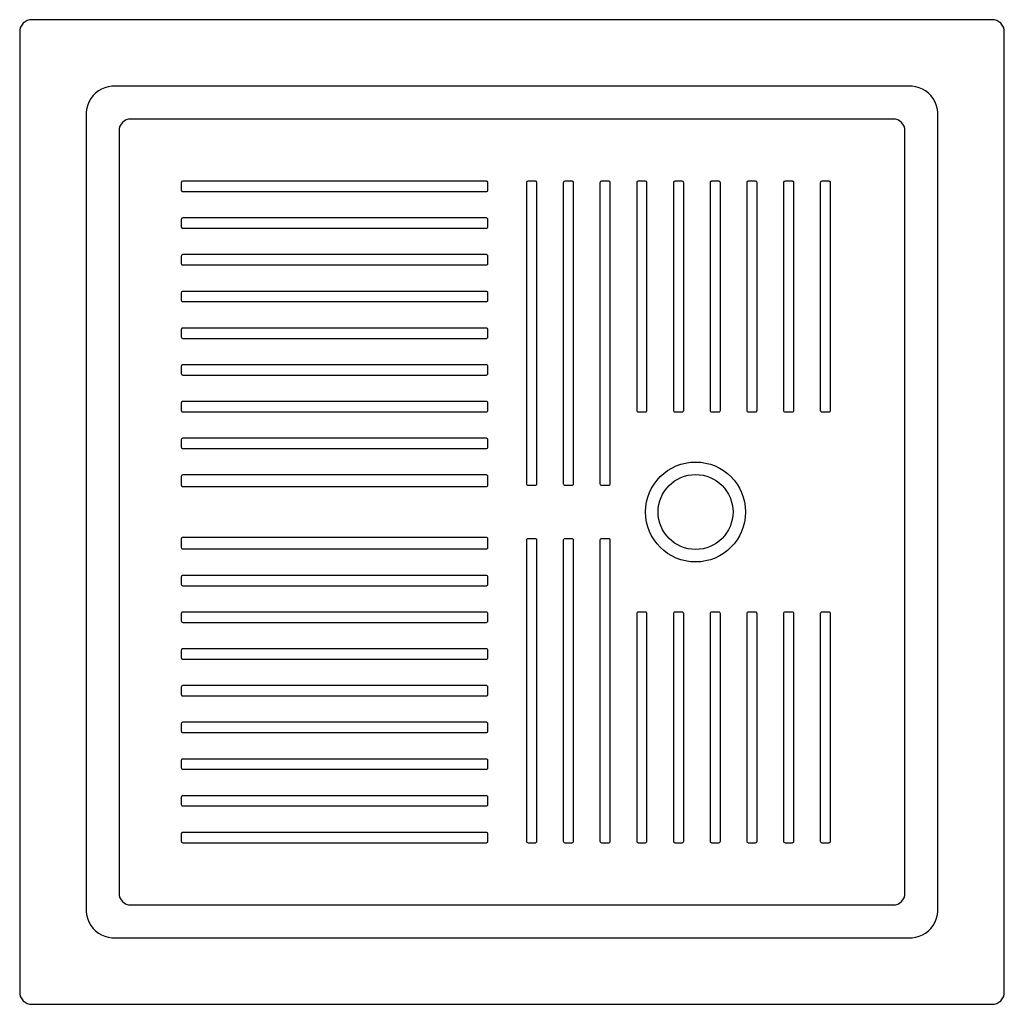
# Model space of a CAD drawing. Header units: millimetres. Extents: x 0 to 0.805, y -0.805 to 0.
import ezdxf

# ---------------------------------------------------------------- set-up
doc = ezdxf.new("R2010")
doc.units = ezdxf.units.MM
doc.layers.add('BLOCKS', color=3, linetype='Continuous')

msp = doc.modelspace()

# ---------------------------------------------------------------- linework, layer by layer
at = {"layer": 'BLOCKS', "linetype": 'Continuous'}
for p, q in [((0.79455, 0), (0.01, 0)), ((0, -0.01), (0, -0.79455)), ((0.80454, -0.79455), (0.80454, -0.01)), ((0.72614, -0.05426), (0.07841, -0.05426)), ((0.05426, -0.07841), (0.05426, -0.72614)), ((0.75029, -0.72614), (0.75029, -0.07841)), ((0.71369, -0.0812), (0.09086, -0.0812)), ((0.0812, -0.09086), (0.0812, -0.71369)), ((0.72335, -0.71369), (0.72335, -0.09086)), ((0.09086, -0.72335), (0.71369, -0.72335)), ((0.05426, -0.72614), (0.05436, -0.72918)), ((0.05436, -0.72918), (0.05482, -0.73214)), ((0.05482, -0.73214), (0.05562, -0.735)), ((0.05562, -0.735), (0.05676, -0.7377)), ((0.05676, -0.7377), (0.05823, -0.74021)), ((0.05823, -0.74021), (0.05999, -0.74251)), ((0.05999, -0.74251), (0.06203, -0.74455)), ((0.06203, -0.74455), (0.06433, -0.74632)), ((0.06433, -0.74632), (0.06685, -0.74778)), ((0.06685, -0.74778), (0.06955, -0.74892)), ((0.06955, -0.74892), (0.0724, -0.74973)), ((0.0724, -0.74973), (0.07537, -0.75018)), ((0.07537, -0.75018), (0.07841, -0.75029)), ((0.07841, -0.75029), (0.72614, -0.75029)), ((0.01, -0.80454), (0.79455, -0.80454))]:
    msp.add_line(p, q, dxfattribs=at)
at = {"layer": 'BLOCKS', "linetype": 'Continuous', "flags": 128}
for points in [[(0.07841, -0.05426), (0.07537, -0.05436), (0.0724, -0.05482), (0.06955, -0.05562), (0.06685, -0.05676), (0.06433, -0.05823), (0.06203, -0.05999), (0.05999, -0.06203), (0.05823, -0.06433), (0.05676, -0.06685), (0.05562, -0.06955), (0.05482, -0.0724), (0.05436, -0.07537), (0.05426, -0.07841)], [(0.75029, -0.07841), (0.75018, -0.07537), (0.74973, -0.0724), (0.74892, -0.06955), (0.74778, -0.06685), (0.74632, -0.06433), (0.74455, -0.06203), (0.74251, -0.05999), (0.74021, -0.05823), (0.7377, -0.05676), (0.735, -0.05562), (0.73214, -0.05482), (0.72918, -0.05436), (0.72614, -0.05426)], [(0.09086, -0.0812), (0.08894, -0.08138), (0.08711, -0.08192), (0.08544, -0.0828), (0.08399, -0.08399), (0.0828, -0.08544), (0.08192, -0.08711), (0.08138, -0.08894), (0.0812, -0.09086)], [(0.72335, -0.09086), (0.72316, -0.08894), (0.72262, -0.08711), (0.72174, -0.08544), (0.72055, -0.08399), (0.7191, -0.0828), (0.71743, -0.08192), (0.7156, -0.08138), (0.71369, -0.0812)], [(0.0812, -0.71369), (0.08138, -0.7156), (0.08192, -0.71743), (0.0828, -0.7191), (0.08399, -0.72055), (0.08544, -0.72174), (0.08711, -0.72262), (0.08894, -0.72316), (0.09086, -0.72335)], [(0.71369, -0.72335), (0.7156, -0.72316), (0.71743, -0.72262), (0.7191, -0.72174), (0.72055, -0.72055), (0.72174, -0.7191), (0.72262, -0.71743), (0.72316, -0.7156), (0.72335, -0.71369)], [(0.72614, -0.75029), (0.72918, -0.75018), (0.73214, -0.74973), (0.735, -0.74892), (0.7377, -0.74778), (0.74021, -0.74632), (0.74251, -0.74455), (0.74455, -0.74251), (0.74632, -0.74021), (0.74778, -0.7377), (0.74892, -0.735), (0.74973, -0.73214), (0.75018, -0.72918), (0.75029, -0.72614)]]:
    msp.add_lwpolyline(points, dxfattribs=at)
at = {"layer": 'BLOCKS'}
for points in [[(0.38255, -0.1332, 0.414214), (0.38135, -0.132), (0.1332, -0.132, 0.414214), (0.132, -0.1332), (0.132, -0.1392, 0.414214), (0.1332, -0.1404), (0.38135, -0.1404, 0.414214), (0.38255, -0.1392)], [(0.42255, -0.1332, 0.414214), (0.42135, -0.132), (0.41535, -0.132, 0.414214), (0.41415, -0.1332), (0.41415, -0.3792, 0.414214), (0.41535, -0.3804), (0.42135, -0.3804, 0.414214), (0.42255, -0.3792)], [(0.45255, -0.1332, 0.414214), (0.45135, -0.132), (0.44535, -0.132, 0.414214), (0.44415, -0.1332), (0.44415, -0.3792, 0.414214), (0.44535, -0.3804), (0.45135, -0.3804, 0.414214), (0.45255, -0.3792)], [(0.48255, -0.1332, 0.414214), (0.48135, -0.132), (0.47535, -0.132, 0.414214), (0.47415, -0.1332), (0.47415, -0.3792, 0.414214), (0.47535, -0.3804), (0.48135, -0.3804, 0.414214), (0.48255, -0.3792)], [(0.51255, -0.1332, 0.414214), (0.51135, -0.132), (0.50535, -0.132, 0.414214), (0.50415, -0.1332), (0.50415, -0.3192, 0.414214), (0.50535, -0.3204), (0.51135, -0.3204, 0.414214), (0.51255, -0.3192)], [(0.54255, -0.1332, 0.414214), (0.54135, -0.132), (0.53535, -0.132, 0.414214), (0.53415, -0.1332), (0.53415, -0.3192, 0.414214), (0.53535, -0.3204), (0.54135, -0.3204, 0.414214), (0.54255, -0.3192)], [(0.57255, -0.1332, 0.414214), (0.57135, -0.132), (0.56535, -0.132, 0.414214), (0.56415, -0.1332), (0.56415, -0.3192, 0.414214), (0.56535, -0.3204), (0.57135, -0.3204, 0.414214), (0.57255, -0.3192)], [(0.60255, -0.1332, 0.414214), (0.60135, -0.132), (0.59535, -0.132, 0.414214), (0.59415, -0.1332), (0.59415, -0.3192, 0.414214), (0.59535, -0.3204), (0.60135, -0.3204, 0.414214), (0.60255, -0.3192)], [(0.63255, -0.1332, 0.414214), (0.63135, -0.132), (0.62535, -0.132, 0.414214), (0.62415, -0.1332), (0.62415, -0.3192, 0.414214), (0.62535, -0.3204), (0.63135, -0.3204, 0.414214), (0.63255, -0.3192)], [(0.66255, -0.1332, 0.414214), (0.66135, -0.132), (0.65535, -0.132, 0.414214), (0.65415, -0.1332), (0.65415, -0.3192, 0.414214), (0.65535, -0.3204), (0.66135, -0.3204, 0.414214), (0.66255, -0.3192)], [(0.38255, -0.1632, 0.414214), (0.38135, -0.162), (0.1332, -0.162, 0.414214), (0.132, -0.1632), (0.132, -0.1692, 0.414214), (0.1332, -0.1704), (0.38135, -0.1704, 0.414214), (0.38255, -0.1692)], [(0.38255, -0.1932, 0.414214), (0.38135, -0.192), (0.1332, -0.192, 0.414214), (0.132, -0.1932), (0.132, -0.1992, 0.414214), (0.1332, -0.2004), (0.38135, -0.2004, 0.414214), (0.38255, -0.1992)], [(0.38255, -0.2232, 0.414214), (0.38135, -0.222), (0.1332, -0.222, 0.414214), (0.132, -0.2232), (0.132, -0.2292, 0.414214), (0.1332, -0.2304), (0.38135, -0.2304, 0.414214), (0.38255, -0.2292)], [(0.38255, -0.2532, 0.414214), (0.38135, -0.252), (0.1332, -0.252, 0.414214), (0.132, -0.2532), (0.132, -0.2592, 0.414214), (0.1332, -0.2604), (0.38135, -0.2604, 0.414214), (0.38255, -0.2592)], [(0.38255, -0.2832, 0.414214), (0.38135, -0.282), (0.1332, -0.282, 0.414214), (0.132, -0.2832), (0.132, -0.2892, 0.414214), (0.1332, -0.2904), (0.38135, -0.2904, 0.414214), (0.38255, -0.2892)], [(0.38255, -0.3132, 0.414214), (0.38135, -0.312), (0.1332, -0.312, 0.414214), (0.132, -0.3132), (0.132, -0.3192, 0.414214), (0.1332, -0.3204), (0.38135, -0.3204, 0.414214), (0.38255, -0.3192)], [(0.38255, -0.3432, 0.414214), (0.38135, -0.342), (0.1332, -0.342, 0.414214), (0.132, -0.3432), (0.132, -0.3492, 0.414214), (0.1332, -0.3504), (0.38135, -0.3504, 0.414214), (0.38255, -0.3492)], [(0.38255, -0.3732, 0.414214), (0.38135, -0.372), (0.1332, -0.372, 0.414214), (0.132, -0.3732), (0.132, -0.38027, 0.414214), (0.1332, -0.38147), (0.38135, -0.38147, 0.414214), (0.38255, -0.38027)], [(0.38255, -0.42423, 0.414214), (0.38135, -0.42303), (0.1332, -0.42303, 0.414214), (0.132, -0.42423), (0.132, -0.4313, 0.414214), (0.1332, -0.4325), (0.38135, -0.4325, 0.414214), (0.38255, -0.4313)], [(0.42255, -0.4253, 0.414214), (0.42135, -0.4241), (0.41535, -0.4241, 0.414214), (0.41415, -0.4253), (0.41415, -0.6713, 0.414214), (0.41535, -0.6725), (0.42135, -0.6725, 0.414214), (0.42255, -0.6713)], [(0.45255, -0.4253, 0.414214), (0.45135, -0.4241), (0.44535, -0.4241, 0.414214), (0.44415, -0.4253), (0.44415, -0.6713, 0.414214), (0.44535, -0.6725), (0.45135, -0.6725, 0.414214), (0.45255, -0.6713)], [(0.48255, -0.4253, 0.414214), (0.48135, -0.4241), (0.47535, -0.4241, 0.414214), (0.47415, -0.4253), (0.47415, -0.6713, 0.414214), (0.47535, -0.6725), (0.48135, -0.6725, 0.414214), (0.48255, -0.6713)], [(0.38255, -0.4553, 0.414214), (0.38135, -0.4541), (0.1332, -0.4541, 0.414214), (0.132, -0.4553), (0.132, -0.4613, 0.414214), (0.1332, -0.4625), (0.38135, -0.4625, 0.414214), (0.38255, -0.4613)], [(0.38255, -0.4853, 0.414214), (0.38135, -0.4841), (0.1332, -0.4841, 0.414214), (0.132, -0.4853), (0.132, -0.4913, 0.414214), (0.1332, -0.4925), (0.38135, -0.4925, 0.414214), (0.38255, -0.4913)], [(0.51255, -0.4853, 0.414214), (0.51135, -0.4841), (0.50535, -0.4841, 0.414214), (0.50415, -0.4853), (0.50415, -0.6713, 0.414214), (0.50535, -0.6725), (0.51135, -0.6725, 0.414214), (0.51255, -0.6713)], [(0.54255, -0.4853, 0.414214), (0.54135, -0.4841), (0.53535, -0.4841, 0.414214), (0.53415, -0.4853), (0.53415, -0.6713, 0.414214), (0.53535, -0.6725), (0.54135, -0.6725, 0.414214), (0.54255, -0.6713)], [(0.57255, -0.4853, 0.414214), (0.57135, -0.4841), (0.56535, -0.4841, 0.414214), (0.56415, -0.4853), (0.56415, -0.6713, 0.414214), (0.56535, -0.6725), (0.57135, -0.6725, 0.414214), (0.57255, -0.6713)], [(0.60255, -0.4853, 0.414214), (0.60135, -0.4841), (0.59535, -0.4841, 0.414214), (0.59415, -0.4853), (0.59415, -0.6713, 0.414214), (0.59535, -0.6725), (0.60135, -0.6725, 0.414214), (0.60255, -0.6713)], [(0.63255, -0.4853, 0.414214), (0.63135, -0.4841), (0.62535, -0.4841, 0.414214), (0.62415, -0.4853), (0.62415, -0.6713, 0.414214), (0.62535, -0.6725), (0.63135, -0.6725, 0.414214), (0.63255, -0.6713)], [(0.66255, -0.4853, 0.414214), (0.66135, -0.4841), (0.65535, -0.4841, 0.414214), (0.65415, -0.4853), (0.65415, -0.6713, 0.414214), (0.65535, -0.6725), (0.66135, -0.6725, 0.414214), (0.66255, -0.6713)], [(0.38255, -0.5153, 0.414214), (0.38135, -0.5141), (0.1332, -0.5141, 0.414214), (0.132, -0.5153), (0.132, -0.5213, 0.414214), (0.1332, -0.5225), (0.38135, -0.5225, 0.414214), (0.38255, -0.5213)], [(0.38255, -0.5453, 0.414214), (0.38135, -0.5441), (0.1332, -0.5441, 0.414214), (0.132, -0.5453), (0.132, -0.5513, 0.414214), (0.1332, -0.5525), (0.38135, -0.5525, 0.414214), (0.38255, -0.5513)], [(0.38255, -0.5753, 0.414214), (0.38135, -0.5741), (0.1332, -0.5741, 0.414214), (0.132, -0.5753), (0.132, -0.5813, 0.414214), (0.1332, -0.5825), (0.38135, -0.5825, 0.414214), (0.38255, -0.5813)], [(0.38255, -0.6053, 0.414214), (0.38135, -0.6041), (0.1332, -0.6041, 0.414214), (0.132, -0.6053), (0.132, -0.6113, 0.414214), (0.1332, -0.6125), (0.38135, -0.6125, 0.414214), (0.38255, -0.6113)], [(0.38255, -0.6353, 0.414214), (0.38135, -0.6341), (0.1332, -0.6341, 0.414214), (0.132, -0.6353), (0.132, -0.6413, 0.414214), (0.1332, -0.6425), (0.38135, -0.6425, 0.414214), (0.38255, -0.6413)], [(0.38255, -0.6653, 0.414214), (0.38135, -0.6641), (0.1332, -0.6641, 0.414214), (0.132, -0.6653), (0.132, -0.6713, 0.414214), (0.1332, -0.6725), (0.38135, -0.6725, 0.414214), (0.38255, -0.6713)]]:
    msp.add_lwpolyline(points, format="xyb", close=True, dxfattribs=at)
at = {"layer": 'BLOCKS', "linetype": 'Continuous'}
for radius in [0.04083, 0.03059]:
    msp.add_circle((0.55227, -0.40227), radius, dxfattribs=at)
for centre, start, end in [((0.01, -0.01), 90.00259, 180), ((0.79455, -0.01), 0, 89.99741), ((0.01, -0.79455), 180, 269.99741), ((0.79455, -0.79455), 270.00259, 0)]:
    msp.add_arc(centre, 0.01, start, end, dxfattribs=at)

doc.saveas('drawing.dxf')
